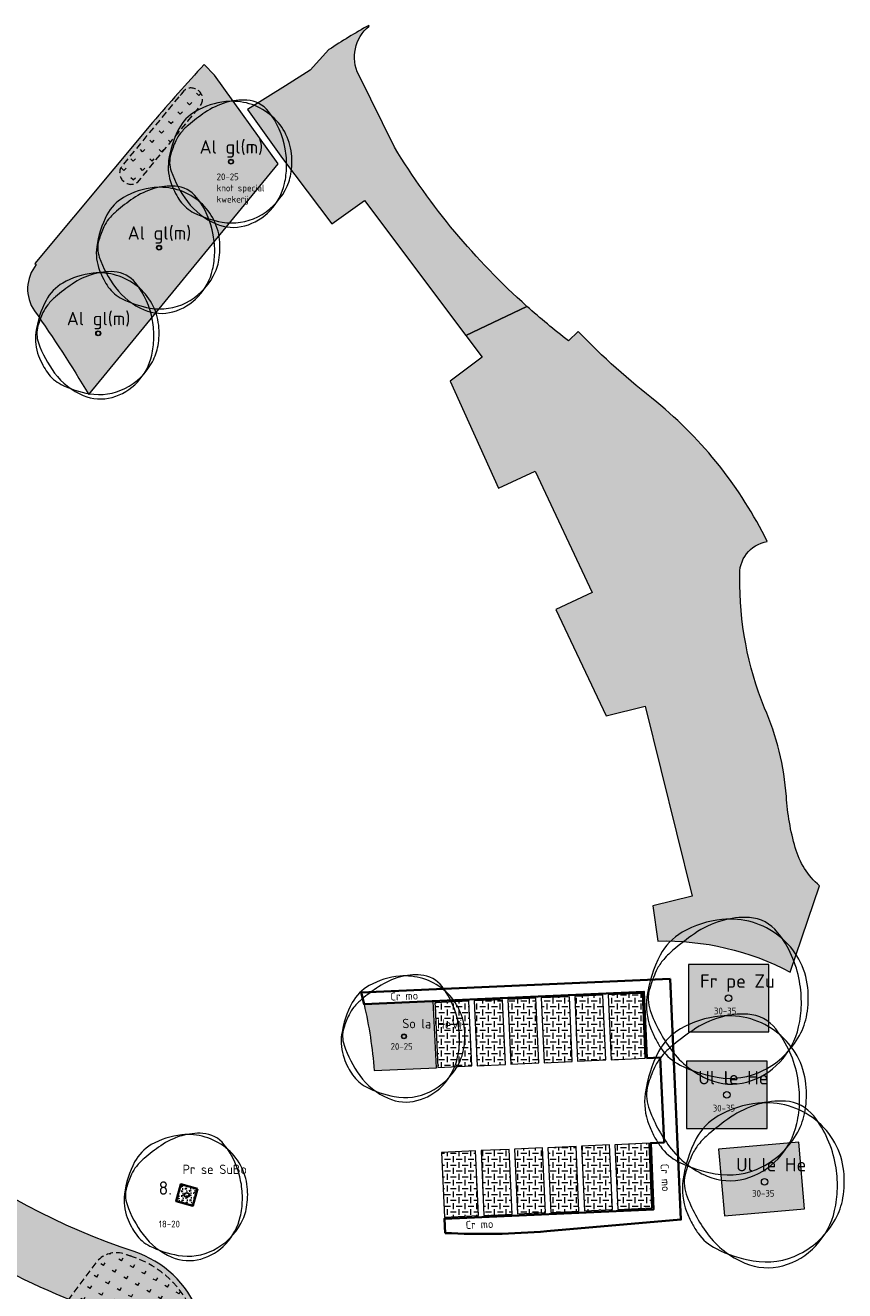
# Model space of a CAD drawing. Header units: metres. Extents: x 167415 to 168367, y 462435 to 462930.
# Tile 141 of 146: x 167802 to 167863, y 462714 to 462809. Entities that reach past the tile are written whole.
import ezdxf
from ezdxf.enums import TextEntityAlignment as Align

# ---------------------------------------------------------------- set-up
doc = ezdxf.new("R2010")
doc.units = ezdxf.units.M
doc.header["$LTSCALE"] = 0.2
doc.linetypes.add('DASHED', pattern=[0.75, 0.5, -0.25])
for name, color, linetype, lineweight in [('N-PV-GR-BOOM-afmeting', 90, 'Continuous', 25), ('N-PV-GR-BOOM-GRANULAAT-S', 90, 'Continuous', 20), ('N-PV-GR-BOOM-GROND-S', 90, 'Continuous', 20), ('N-WE-GR-BEPLANTING_CULTUUR-A-200', 46, 'Continuous', 18), ('N-WE-GR-BEPLANTING_CULTUUR-G', 46, 'Continuous', 35), ('N-WE-GR-BEPLANTING_CULTUUR-T35', 46, 'Continuous', 35), ('N-WE-GR-BOLLEN-A-WRM-200 Mengsel Bloemendal-A', 108, 'Continuous', 18), ('N-WE-GR-BOLLEN-A-WRM-200 Mengsel Bloemendal-G', 108, 'DASHED', 18), ('N-WE-GR-BOLLEN-WRM-Hyacinthoides non-scripta-A', 178, 'Continuous', 18), ('N-WE-GR-BOLLEN-WRM-Hyacinthoides non-scripta-G', 178, 'DASHED', 18), ('N-WE-GR-HAAG-G', 108, 'GR-HAAG1', 35), ('N-WE-GR-HAAG-T25', 108, 'GR-HAAG1', 25), ('N-WE-GW-BOOM_T35', 90, 'Continuous', 20), ('N-WE-VH-VERHARDING_GRASPLAAT-G', 72, 'Continuous', 18), ('N-WE-VH-VERHARDING_TEGEL_GRAS-A', 72, 'Continuous', 18), ('N_WE_GR_GRAS_WRM_RVA Dotter Koekoeksbloemmengsel-A', 194, 'Continuous', 18), ('N_WE_GR_GRAS_WRM_RVA Dotter Koekoeksbloemmengsel-G', 194, 'Continuous', 18), ('N_WE_GR_GRAS_WRM_RVA kruidenmengsel Barneveld_B116-A', 83, 'Continuous', 18), ('N_WE_GR_GRAS_WRM_RVA kruidenmengsel Barneveld_B116-G', 83, 'Continuous', 18), ('N_WE_GR_GRAS_WRM_RVA margrietmengsel-A', 213, 'Continuous', 18), ('N_WE_GR_GRAS_WRM_RVA margrietmengsel-G', 213, 'Continuous', 18)]:
    doc.layers.add(name, color=color, linetype=linetype, lineweight=lineweight)
doc.styles.add('NLCS-ISO-M200-T18', font='NLCS-ISO.ttf', dxfattribs={"height": 0.36})
doc.styles.add('NLCS-ISO-M200-T25', font='NLCS-ISO.ttf', dxfattribs={"height": 0.5})
doc.styles.add('NLCS-ISO-M200-T35', font='NLCS-ISO.ttf', dxfattribs={"height": 0.7000000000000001})
doc.styles.add('Standaard200', font='isocpeur.ttf', dxfattribs={"height": 0.4})
doc.linetypes.add('GR-HAAG1', pattern='A,6,[176,NLCS.SHX,S=0.125,R=0,X=0,Y=0],-2', length=8)
pattern_1 = [(0, (0, 0), (0.4375, 0.4375), [0.4375, -0.4375]), (90, (0.21875, 0.21875), (-0.4374999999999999, 0.4375), [0.4375, -0.4375])]

# ---------------------------------------------------------------- blocks, each defined once
blk = doc.blocks.new('*U75')
at = {"linetype": 'Continuous'}
blk.add_circle((0, 0), 0.1845092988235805, dxfattribs=at)
blk.add_circle((0, 0), 0.15)
for centre, radius, start, end in [((0.1954232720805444, -1.18369016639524), 5.69477568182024, 95.77430700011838, 119.9477920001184), ((1.167773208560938, -0.8648117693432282), 5.499689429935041, 106.3688740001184, 124.4477540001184), ((0.9143825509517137, -0.002301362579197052), 4.600723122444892, 86.58911100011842, 106.3682710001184), ((0.07970034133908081, -0.03998979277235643), 4.545240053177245, 51.53933000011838, 95.77344500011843), ((1.056161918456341, 2.378944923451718), 2.21526890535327, 38.20985000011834, 86.5854950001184), ((-1.04000423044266, 0.9606120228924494), 3.220049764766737, 119.9474720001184, 152.2845150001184), ((6.673480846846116, -8.892264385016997), 15.23380010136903, 124.4457860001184, 130.3031460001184), ((0.2288267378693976, 0.1477590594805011), 4.305464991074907, 6.022262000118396, 51.53931800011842), ((2.460397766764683, -0.8782636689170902), 7.174070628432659, 152.2851410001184, 172.4003910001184), ((-1.549780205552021, 0.3518966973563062), 2.836877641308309, 141.2443700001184, 154.9906160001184), ((-0.3515115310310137, -0.6099093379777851), 4.373408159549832, 130.3005070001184, 141.2454220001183), ((2.154547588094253, -1.37596471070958), 6.924367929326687, 154.9923550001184, 163.7785190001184), ((-2.823502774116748, -0.2440311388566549), 6.971300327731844, 358.8883060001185, 9.983350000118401), ((-1.102603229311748, -0.4029311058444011), 3.57950533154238, 172.3996280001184, 201.0284730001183), ((-2.504075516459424, -0.0205774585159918), 2.072584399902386, 163.7796780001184, 199.3827820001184), ((-0.9877565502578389, 0.01932567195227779), 5.528817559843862, 350.2300720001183, 6.023218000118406), ((3.469242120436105, 2.080817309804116), 8.404750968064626, 199.3819430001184, 216.8465580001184), ((-1.978632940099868, -0.2603525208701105), 6.126276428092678, 347.0492550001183, 358.8876950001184), ((0.6392974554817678, -0.2608628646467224), 3.877806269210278, 331.3473820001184, 350.2303160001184), ((1.476309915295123, 0.5879067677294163), 6.342209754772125, 201.0235440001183, 207.8216400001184), ((-0.2560194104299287, -0.6565432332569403), 4.358694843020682, 316.7621770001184, 347.0498660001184), ((0.1673832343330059, -0.1029643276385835), 4.862144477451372, 207.8203580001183, 215.5805050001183), ((-0.1795833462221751, 0.1865259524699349), 4.810936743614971, 296.8801270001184, 331.3479920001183), ((-1.507113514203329, -1.300645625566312), 2.803406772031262, 215.5851440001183, 243.3800810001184), ((0.9177623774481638, 0.1688468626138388), 5.216390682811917, 216.8467250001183, 247.0462340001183), ((-0.04137638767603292, -0.8584661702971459), 4.063995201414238, 285.3685610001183, 316.7631230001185), ((0.6477036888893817, 2.999956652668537), 7.613650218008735, 243.3843840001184, 260.1467900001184), ((0.1648026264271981, -1.608874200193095), 3.285778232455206, 247.0471650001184, 285.3699040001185), ((0.07267107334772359, -0.3112232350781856), 4.252909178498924, 260.1457210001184, 296.8807070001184)]:
    blk.add_arc(centre, radius, start, end, dxfattribs=at)
blk.add_arc((-2.118072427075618, -0.1198345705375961), 6.255027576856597, 9.983148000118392, 38.20995300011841)
at = {"style": 'NLCS-ISO-M200-T35'}
blk.add_attdef('#._SOORT_TYPE', text='', height=0.7000000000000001, dxfattribs=at).set_placement((-0.141237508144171, 0.4009218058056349), align=Align.BOTTOM_LEFT)
blk = doc.blocks.new('*U86')
at = {"linetype": 'Continuous'}
blk.add_circle((0, 0), 0.1845092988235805, dxfattribs=at)
blk.add_circle((0, 0), 0.15)
for centre, radius, start, end in [((0.1954232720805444, -1.18369016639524), 5.69477568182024, 95.77430700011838, 119.9477920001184), ((1.167773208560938, -0.8648117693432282), 5.499689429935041, 106.3688740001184, 124.4477540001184), ((0.9143825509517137, -0.002301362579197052), 4.600723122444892, 86.58911100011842, 106.3682710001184), ((0.07970034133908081, -0.03998979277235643), 4.545240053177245, 51.53933000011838, 95.77344500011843), ((1.056161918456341, 2.378944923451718), 2.21526890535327, 38.20985000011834, 86.5854950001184), ((-1.04000423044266, 0.9606120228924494), 3.220049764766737, 119.9474720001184, 152.2845150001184), ((6.673480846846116, -8.892264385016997), 15.23380010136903, 124.4457860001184, 130.3031460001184), ((0.2288267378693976, 0.1477590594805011), 4.305464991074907, 6.022262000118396, 51.53931800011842), ((2.460397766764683, -0.8782636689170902), 7.174070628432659, 152.2851410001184, 172.4003910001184), ((-1.549780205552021, 0.3518966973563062), 2.836877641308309, 141.2443700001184, 154.9906160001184), ((-0.3515115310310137, -0.6099093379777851), 4.373408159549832, 130.3005070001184, 141.2454220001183), ((2.154547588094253, -1.37596471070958), 6.924367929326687, 154.9923550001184, 163.7785190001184), ((-2.823502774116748, -0.2440311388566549), 6.971300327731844, 358.8883060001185, 9.983350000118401), ((-1.102603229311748, -0.4029311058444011), 3.57950533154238, 172.3996280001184, 201.0284730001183), ((-2.504075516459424, -0.0205774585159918), 2.072584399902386, 163.7796780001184, 199.3827820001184), ((-0.9877565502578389, 0.01932567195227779), 5.528817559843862, 350.2300720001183, 6.023218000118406), ((3.469242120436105, 2.080817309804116), 8.404750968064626, 199.3819430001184, 216.8465580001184), ((-1.978632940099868, -0.2603525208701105), 6.126276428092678, 347.0492550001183, 358.8876950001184), ((0.6392974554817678, -0.2608628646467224), 3.877806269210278, 331.3473820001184, 350.2303160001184), ((1.476309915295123, 0.5879067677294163), 6.342209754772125, 201.0235440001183, 207.8216400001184), ((-0.2560194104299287, -0.6565432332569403), 4.358694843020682, 316.7621770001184, 347.0498660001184), ((0.1673832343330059, -0.1029643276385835), 4.862144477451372, 207.8203580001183, 215.5805050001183), ((-0.1795833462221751, 0.1865259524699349), 4.810936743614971, 296.8801270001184, 331.3479920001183), ((-1.507113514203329, -1.300645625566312), 2.803406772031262, 215.5851440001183, 243.3800810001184), ((0.9177623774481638, 0.1688468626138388), 5.216390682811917, 216.8467250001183, 247.0462340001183), ((-0.04137638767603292, -0.8584661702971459), 4.063995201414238, 285.3685610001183, 316.7631230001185), ((0.6477036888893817, 2.999956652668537), 7.613650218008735, 243.3843840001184, 260.1467900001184), ((0.1648026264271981, -1.608874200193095), 3.285778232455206, 247.0471650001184, 285.3699040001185), ((0.07267107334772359, -0.3112232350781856), 4.252909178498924, 260.1457210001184, 296.8807070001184)]:
    blk.add_arc(centre, radius, start, end, dxfattribs=at)
blk.add_arc((-2.118072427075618, -0.1198345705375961), 6.255027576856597, 9.983148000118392, 38.20995300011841)
at = {"style": 'NLCS-ISO-M200-T35'}
blk.add_attdef('#._SOORT_TYPE', text='', height=0.7000000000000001, dxfattribs=at).set_placement((-0.314029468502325, 1.351487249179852), align=Align.BOTTOM_LEFT)
blk = doc.blocks.new('BOOM_2E GROOTTE_TEXT')
at = {"linetype": 'Continuous'}
blk.add_circle((0, 0), 0.1845092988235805, dxfattribs=at)
blk.add_circle((0, 0), 0.15)
for centre, radius, start, end in [((0.1954232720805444, -1.18369016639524), 5.69477568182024, 95.77430700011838, 119.9477920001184), ((1.167773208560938, -0.8648117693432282), 5.499689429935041, 106.3688740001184, 124.4477540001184), ((0.9143825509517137, -0.002301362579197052), 4.600723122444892, 86.58911100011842, 106.3682710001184), ((0.07970034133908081, -0.03998979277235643), 4.545240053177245, 51.53933000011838, 95.77344500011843), ((1.056161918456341, 2.378944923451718), 2.21526890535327, 38.20985000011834, 86.5854950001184), ((-1.04000423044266, 0.9606120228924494), 3.220049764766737, 119.9474720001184, 152.2845150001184), ((6.673480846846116, -8.892264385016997), 15.23380010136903, 124.4457860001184, 130.3031460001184), ((0.2288267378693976, 0.1477590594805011), 4.305464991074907, 6.022262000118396, 51.53931800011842), ((2.460397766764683, -0.8782636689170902), 7.174070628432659, 152.2851410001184, 172.4003910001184), ((-1.549780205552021, 0.3518966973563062), 2.836877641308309, 141.2443700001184, 154.9906160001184), ((-0.3515115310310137, -0.6099093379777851), 4.373408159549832, 130.3005070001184, 141.2454220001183), ((2.154547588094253, -1.37596471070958), 6.924367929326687, 154.9923550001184, 163.7785190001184), ((-2.823502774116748, -0.2440311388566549), 6.971300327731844, 358.8883060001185, 9.983350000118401), ((-1.102603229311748, -0.4029311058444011), 3.57950533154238, 172.3996280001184, 201.0284730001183), ((-2.504075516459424, -0.0205774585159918), 2.072584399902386, 163.7796780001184, 199.3827820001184), ((-0.9877565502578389, 0.01932567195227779), 5.528817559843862, 350.2300720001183, 6.023218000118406), ((3.469242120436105, 2.080817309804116), 8.404750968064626, 199.3819430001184, 216.8465580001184), ((-1.978632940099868, -0.2603525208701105), 6.126276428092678, 347.0492550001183, 358.8876950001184), ((0.6392974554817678, -0.2608628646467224), 3.877806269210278, 331.3473820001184, 350.2303160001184), ((1.476309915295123, 0.5879067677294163), 6.342209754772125, 201.0235440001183, 207.8216400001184), ((-0.2560194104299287, -0.6565432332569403), 4.358694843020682, 316.7621770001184, 347.0498660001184), ((0.1673832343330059, -0.1029643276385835), 4.862144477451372, 207.8203580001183, 215.5805050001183), ((-0.1795833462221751, 0.1865259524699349), 4.810936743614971, 296.8801270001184, 331.3479920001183), ((-1.507113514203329, -1.300645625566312), 2.803406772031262, 215.5851440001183, 243.3800810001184), ((0.9177623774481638, 0.1688468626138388), 5.216390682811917, 216.8467250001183, 247.0462340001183), ((-0.04137638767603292, -0.8584661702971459), 4.063995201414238, 285.3685610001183, 316.7631230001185), ((0.6477036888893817, 2.999956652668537), 7.613650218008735, 243.3843840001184, 260.1467900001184), ((0.1648026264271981, -1.608874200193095), 3.285778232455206, 247.0471650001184, 285.3699040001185), ((0.07267107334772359, -0.3112232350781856), 4.252909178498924, 260.1457210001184, 296.8807070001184)]:
    blk.add_arc(centre, radius, start, end, dxfattribs=at)
blk.add_arc((-2.118072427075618, -0.1198345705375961), 6.255027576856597, 9.983148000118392, 38.20995300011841)
at = {"style": 'NLCS-ISO-M200-T35'}
blk.add_attdef('#._SOORT_TYPE', text='', height=0.7000000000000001, dxfattribs=at).set_placement((-0.141237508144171, 0.4009218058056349), align=Align.BOTTOM_LEFT)
blk = doc.blocks.new('BOOM_1E GROOTTE_TEXT')
at = {"linetype": 'Continuous'}
blk.add_circle((0, 0), 0.2415770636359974, dxfattribs=at)
for centre, radius, start, end in [((0.2558666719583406, -1.549799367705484), 7.456140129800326, 95.7743070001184, 119.9477920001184), ((1.528959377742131, -1.132293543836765), 7.200714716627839, 106.3688740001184, 124.4477540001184), ((1.197196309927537, -0.003013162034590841), 6.023702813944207, 86.58911100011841, 106.3682710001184), ((0.1043512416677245, -0.05235842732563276), 5.951059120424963, 51.53933000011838, 95.77344500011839), ((1.382827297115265, 3.114740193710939), 2.900440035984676, 38.20985000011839, 86.5854950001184), ((-1.361672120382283, 1.257724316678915), 4.21599438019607, 119.9474720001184, 152.2845150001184), ((8.73755370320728, -11.64259542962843), 19.9455351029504, 124.4457860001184, 130.3031460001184), ((-2.773181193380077, -0.1568987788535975), 8.189675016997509, 9.983148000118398, 38.2099530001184), ((0.2996016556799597, 0.1934601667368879), 5.637122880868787, 6.022262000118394, 51.53931800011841), ((3.221385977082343, -1.149906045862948), 9.392973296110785, 152.2851410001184, 172.4003910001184), ((-0.4602322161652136, -0.7985511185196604), 5.726080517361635, 130.3005070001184, 141.2454220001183), ((2.82093793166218, -1.801543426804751), 9.066038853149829, 154.9923550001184, 163.7785190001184), ((-2.029119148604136, 0.4607365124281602), 3.714309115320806, 141.2443700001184, 154.9906160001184), ((-3.696797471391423, -0.3195086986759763), 9.12748719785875, 358.8883060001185, 9.983350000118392), ((-1.443632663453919, -0.5275555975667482), 4.686627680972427, 172.3996280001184, 201.0284730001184), ((-3.278573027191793, -0.02694195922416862), 2.713623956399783, 163.7796780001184, 199.3827820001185), ((-1.29326450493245, 0.02530300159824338), 7.238852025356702, 350.2300720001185, 6.023218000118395), ((4.542260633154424, 2.724403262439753), 11.00429665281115, 199.3819430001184, 216.8465580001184), ((-2.590613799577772, -0.3408781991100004), 8.021101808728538, 347.0492550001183, 358.8876950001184), ((0.8370288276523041, -0.3415463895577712), 5.07719154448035, 331.3473820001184, 350.2303160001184), ((1.932924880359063, 0.7697432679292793), 8.303822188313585, 201.0235440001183, 207.8216400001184), ((-0.2351275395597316, 0.2442174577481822), 6.298934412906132, 296.8801270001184, 331.3479920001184), ((-0.3352048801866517, -0.8596086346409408), 5.706816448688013, 316.7621770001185, 347.0498660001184), ((0.2191539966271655, -0.134810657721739), 6.365980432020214, 207.8203580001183, 215.5805050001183), ((-1.973255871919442, -1.702928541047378), 3.670485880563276, 215.5851440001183, 243.3800810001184), ((1.201621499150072, 0.2210703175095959), 6.829793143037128, 216.8467250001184, 247.0462340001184), ((0.8480350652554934, 3.927827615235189), 9.968512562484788, 243.3843840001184, 260.1467900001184), ((0.09514785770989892, -0.4074829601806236), 5.568311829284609, 260.1457210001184, 296.8807070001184), ((-0.05417388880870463, -1.123985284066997), 5.320967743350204, 285.3685610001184, 316.7631230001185), ((0.2157752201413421, -2.10649060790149), 4.302052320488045, 247.0471650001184, 285.3699040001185)]:
    blk.add_arc(centre, radius, start, end, dxfattribs=at)
at = {"style": 'NLCS-ISO-M200-T35'}
for tag, p in [('#._SOORT_TYPE', (-1.662806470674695, 0.4775128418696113)), ('#_AFMETING_...', (-1.662806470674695, -1.864294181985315))]:
    blk.add_attdef(tag, text='', height=0.7000000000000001, dxfattribs=at).set_placement(p, align=Align.BOTTOM_LEFT)

msp = doc.modelspace()

# ---------------------------------------------------------------- hatches: boundary and pattern name
at = {"layer": 'N-WE-GR-BEPLANTING_CULTUUR-A-200', "ltscale": 0.1, "transparency": 33554687}
h = msp.add_hatch(dxfattribs=at)
h.set_pattern_fill('AGR-BEPLANTING_SOORT_02', color=256, scale=0.08, angle=33, pattern_type=2)
h.set_pattern_definition([(92.99999999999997, (0, 0), (-0.30865369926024, 0.1572666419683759), [0.1154704, -0.23094]), (92.99999999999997, (-0.1089278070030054, 0.1677341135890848), (-0.30865369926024, 0.1572666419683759), [0.1154704, -0.23094]), (333, (-0.1089278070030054, 0.1677341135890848), (0.2905237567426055, 0.1886686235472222), [0.1154704, -0.23094])])
h.paths.add_polyline_path([(167814.885366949, 462721.8454630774), (167813.632578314, 462722.1926238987), (167813.2854174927, 462720.9398352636), (167814.5382061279, 462720.5926744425)])
at = {"layer": 'N-WE-GR-BOLLEN-A-WRM-200 Mengsel Bloemendal-A', "transparency": 33554687}
h = msp.add_hatch(dxfattribs=at)
h.set_pattern_fill('AGR-BOLLEN', color=256, scale=0.4, angle=15.02193949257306, pattern_type=2)
h.set_pattern_definition([(60.02193949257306, (0, 0), (-0.8575026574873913, 0.4946416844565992), [0.24, -0.74994]), (150.0219394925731, (0, 0), (-0.4946416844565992, -0.8575026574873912), [0.24, -0.74994])])
edge = h.paths.add_edge_path()
edge.add_arc((167826.5179603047, 462766.421213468), 52.30000007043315, 250.8218349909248, 251.6198591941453, ccw=False)
edge.add_arc((167808.8344285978, 462715.163669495), 1.926821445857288, 74.87892825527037, 138.0964128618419)
edge.add_line((167807.4003537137, 462716.4505533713), (167805.0126243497, 462713.2716674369))
edge.add_arc((167807.0429762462, 462712.2557552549), 2.270331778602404, 153.4183302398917, 217.2389439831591)
edge.add_line((167805.2355224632, 462710.8818858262), (167807.7501639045, 462707.3360025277))
edge.add_arc((167813.6232157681, 462711.5010069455), 7.199999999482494, 215.3432015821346, 247.8552657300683)
edge.add_arc((167900.6603949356, 462925.3685556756), 238.0999760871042, 247.8552657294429, 247.9904576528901)
edge.add_arc((167811.8846083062, 462707.1214932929), 2.541556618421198, 259.6916577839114, 323.6773352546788)
edge.add_line((167813.9323253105, 462705.6160481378), (167814.2503375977, 462706.2120041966))
edge.add_arc((167807.6775825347, 462709.7193380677), 7.450000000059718, 331.9148606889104, 431.6198591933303)
at = {"layer": 'N-WE-GR-BOLLEN-WRM-Hyacinthoides non-scripta-A', "transparency": 33554687}
h = msp.add_hatch(dxfattribs=at)
h.set_pattern_fill('AGR-BOLLEN', color=256, scale=0.4, pattern_type=2)
h.set_pattern_definition([(45, (0, 0), (-0.6999932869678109, 0.6999932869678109), [0.24, -0.74994]), (135, (0, 0), (-0.6999932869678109, -0.6999932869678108), [0.24, -0.74994])])
edge = h.paths.add_edge_path()
edge.add_arc((167814.4160105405, 462803.07947885), 0.84362798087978, 326.4148416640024, 490.5578774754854)
edge.add_line((167813.8674702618, 462803.7204248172), (167809.2221443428, 462798.0668848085))
edge.add_arc((167809.9334915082, 462797.591757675), 0.8554300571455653, 146.2600158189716, 303.7526692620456)
edge.add_line((167810.4087761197, 462796.8805157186), (167815.118807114, 462802.6128042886))
at = {"layer": 'N-WE-VH-VERHARDING_TEGEL_GRAS-A', "transparency": 33554687}
h = msp.add_hatch(dxfattribs=at)
h.set_pattern_fill('AGR-GRAS_GESTABILISEERD-SO', color=256, scale=7, style=0, pattern_type=2)
h.set_pattern_definition(pattern_1)
h.paths.add_polyline_path([(167848.069802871, 462736.4145985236), (167847.1900431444, 462736.375307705), (167845.5722923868, 462736.3030575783), (167845.5223421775, 462736.3008267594), (167845.7378392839, 462731.4756365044), (167848.2852999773, 462731.5894082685)])
h = msp.add_hatch(dxfattribs=at)
h.set_pattern_fill('AGR-GRAS_GESTABILISEERD-SO', color=256, scale=7, style=0, pattern_type=2)
h.set_pattern_definition(pattern_1)
h.paths.add_polyline_path([(167835.132698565, 462735.8368164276), (167832.5852378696, 462735.7230446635), (167832.5999612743, 462735.3933732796), (167832.8007349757, 462730.8978544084), (167835.3481956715, 462731.0116261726)])
h = msp.add_hatch(dxfattribs=at)
h.set_pattern_fill('AGR-GRAS_GESTABILISEERD-SO', color=256, scale=7, style=0, pattern_type=2)
h.set_pattern_definition(pattern_1)
h.paths.add_polyline_path([(167837.6302090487, 462735.9483573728), (167835.5323002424, 462735.8546629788), (167835.7477973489, 462731.0294727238), (167837.8457061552, 462731.1231671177)])
h = msp.add_hatch(dxfattribs=at)
h.set_pattern_fill('AGR-GRAS_GESTABILISEERD-SO', color=256, scale=7, style=0, pattern_type=2)
h.set_pattern_definition(pattern_1)
h.paths.add_polyline_path([(167840.1277195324, 462736.0598983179), (167838.0298107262, 462735.966203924), (167838.2453078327, 462731.141013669), (167840.3432166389, 462731.2347080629)])
h = msp.add_hatch(dxfattribs=at)
h.set_pattern_fill('AGR-GRAS_GESTABILISEERD-SO', color=256, scale=7, style=0, pattern_type=2)
h.set_pattern_definition(pattern_1)
h.paths.add_polyline_path([(167842.6252300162, 462736.171439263), (167840.5273212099, 462736.0777448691), (167840.7428183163, 462731.2525546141), (167842.8407271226, 462731.346249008)])
h = msp.add_hatch(dxfattribs=at)
h.set_pattern_fill('AGR-GRAS_GESTABILISEERD-SO', color=256, scale=7, style=0, pattern_type=2)
h.set_pattern_definition(pattern_1)
h.paths.add_polyline_path([(167845.1227405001, 462736.2829802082), (167843.0248316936, 462736.1892858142), (167843.2403288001, 462731.3640955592), (167845.3382376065, 462731.4577899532)])
h = msp.add_hatch(dxfattribs=at)
h.set_pattern_fill('AGR-GRAS_GESTABILISEERD-SO', color=256, scale=7, style=0, pattern_type=2)
h.set_pattern_definition(pattern_1)
h.paths.add_polyline_path([(167845.6211054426, 462725.1241033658), (167843.5231966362, 462725.0304089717), (167843.7386937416, 462720.2052187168), (167845.836602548, 462720.2989131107)])
h = msp.add_hatch(dxfattribs=at)
h.set_pattern_fill('AGR-GRAS_GESTABILISEERD-SO', color=256, scale=7, style=0, pattern_type=2)
h.set_pattern_definition(pattern_1)
h.paths.add_polyline_path([(167848.5681678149, 462725.2557216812), (167846.0207071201, 462725.141949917), (167846.2362042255, 462720.3167596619), (167848.7836649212, 462720.430531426)])
h = msp.add_hatch(dxfattribs=at)
h.set_pattern_fill('AGR-GRAS_GESTABILISEERD-SO', color=256, scale=7, style=0, pattern_type=2)
h.set_pattern_definition(pattern_1)
h.paths.add_polyline_path([(167835.6310635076, 462724.6779395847), (167833.0836028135, 462724.5641678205), (167833.2990999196, 462719.738977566), (167835.8465606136, 462719.8527493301)])
h = msp.add_hatch(dxfattribs=at)
h.set_pattern_fill('AGR-GRAS_GESTABILISEERD-SO', color=256, scale=7, style=0, pattern_type=2)
h.set_pattern_definition(pattern_1)
h.paths.add_polyline_path([(167838.1285739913, 462724.78948053), (167836.030665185, 462724.695786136), (167836.2461622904, 462719.8705958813), (167838.3440710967, 462719.9642902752)])
h = msp.add_hatch(dxfattribs=at)
h.set_pattern_fill('AGR-GRAS_GESTABILISEERD-SO', color=256, scale=7, style=0, pattern_type=2)
h.set_pattern_definition(pattern_1)
h.paths.add_polyline_path([(167840.6260844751, 462724.9010214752), (167838.5281756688, 462724.8073270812), (167838.7436727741, 462719.9821368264), (167840.8353352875, 462720.0755522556)])
h = msp.add_hatch(dxfattribs=at)
h.set_pattern_fill('AGR-GRAS_GESTABILISEERD-SO', color=256, scale=7, style=0, pattern_type=2)
h.set_pattern_definition(pattern_1)
h.paths.add_polyline_path([(167843.1235949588, 462725.0125624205), (167841.0256861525, 462724.9188680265), (167841.2411832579, 462720.0936777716), (167843.3390920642, 462720.1873721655)])
at = {"layer": 'N_WE_GR_GRAS_WRM_RVA Dotter Koekoeksbloemmengsel-A', "transparency": 33554687}
h = msp.add_hatch(color=256, dxfattribs=at)
h.dxf.hatch_style = 1
edge = h.paths.add_edge_path()
edge.add_arc((167829.5946812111, 462806.2202534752), 2.999999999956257, 129.57529349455, 206.329738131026, ccw=False)
edge.add_line((167827.6834061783, 462808.5326175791), (167827.656794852, 462808.580658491))
edge.add_arc((167848.4830241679, 462770.9834701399), 42.97999999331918, 118.9834057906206, 123.6102705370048)
edge.add_line((167824.6918386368, 462806.7781609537), (167823.2803390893, 462805.2416890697))
edge.add_line((167823.2803390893, 462805.2416890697), (167821.4357118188, 462804.0863291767))
edge.add_line((167821.4357118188, 462804.0863291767), (167818.6104822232, 462802.3167809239))
edge.add_line((167818.6104822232, 462802.3167809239), (167821.2360015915, 462798.6718834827))
edge.add_line((167821.2360015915, 462798.6718834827), (167824.8989267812, 462793.7973507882))
edge.add_line((167824.8989267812, 462793.7973507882), (167827.3521505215, 462795.5265240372))
edge.add_line((167827.3521505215, 462795.5265240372), (167834.905930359, 462785.47413569))
edge.add_line((167834.905930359, 462785.47413569), (167839.449220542, 462787.6412435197))
edge.add_arc((167874.4802167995, 462826.8561546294), 52.5830766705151, 211.3454935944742, 228.225327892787, ccw=False)
edge.add_line((167829.5718475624, 462799.5025748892), (167826.9059121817, 462804.8896441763))
h = msp.add_hatch(color=256, dxfattribs=at)
h.dxf.hatch_style = 1
edge = h.paths.add_edge_path()
edge.add_arc((167884.9288852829, 462826.2366791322), 58.07449841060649, 224.1764840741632, 231.9485489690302, ccw=False)
edge.add_line((167843.2780475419, 462785.7662568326), (167842.5608508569, 462785.0693860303))
edge.add_arc((167874.4802168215, 462826.8561546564), 52.58307670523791, 228.2253278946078, 232.6251296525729, ccw=False)
edge.add_line((167839.4492205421, 462787.6412435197), (167834.9059303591, 462785.4741356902))
edge.add_line((167834.9059303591, 462785.4741356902), (167836.1229134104, 462783.8546039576))
edge.add_line((167836.1229134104, 462783.8546039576), (167833.7245736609, 462782.0523924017))
edge.add_line((167833.7245736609, 462782.0523924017), (167837.3473652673, 462774.0824951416))
edge.add_line((167837.3473652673, 462774.0824951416), (167840.0686788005, 462775.3650643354))
edge.add_line((167840.0686788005, 462775.3650643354), (167844.3319579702, 462766.3193774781))
edge.add_line((167844.3319579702, 462766.3193774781), (167841.602286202, 462765.0328690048))
edge.add_line((167841.602286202, 462765.0328690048), (167845.3569454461, 462757.1254979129))
edge.add_line((167845.3569454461, 462757.1254979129), (167848.2694452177, 462757.8447649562))
edge.add_line((167848.2694452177, 462757.8447649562), (167851.789545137, 462743.6754563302))
edge.add_line((167851.789545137, 462743.6754563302), (167848.8540284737, 462742.9505050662))
edge.add_line((167848.8540284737, 462742.9505050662), (167849.209269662, 462740.3192970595))
edge.add_arc((167849.763299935, 462720.3838555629), 19.943138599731, 62.096393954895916, 91.59190995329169, ccw=False)
edge.add_line((167859.096398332, 462738.0083286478), (167861.2845675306, 462744.4344987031))
edge.add_arc((167865.0310369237, 462748.8177312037), 5.766173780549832, 195.3908945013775, 229.4785779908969, ccw=False)
edge.add_arc((167877.0017361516, 462752.3092098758), 18.2352051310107, 183.7970018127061, 195.9854032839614, ccw=False)
edge.add_arc((167839.3953106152, 462749.796056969), 19.45510474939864, 3.847878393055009, 23.96149923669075)
edge.add_arc((167880.5598501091, 462767.1423568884), 25.22142984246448, 179.28288861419, 201.992715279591, ccw=False)
edge.add_arc((167857.7753862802, 462767.6960535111), 2.446597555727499, 99.31345778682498, 185.583258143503, ccw=False)
edge.add_arc((167829.2203874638, 462756.2413497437), 31.38921404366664, 26.22141935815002, 50.62481279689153)
at = {"layer": 'N_WE_GR_GRAS_WRM_RVA kruidenmengsel Barneveld_B116-A', "transparency": 33554687}
h = msp.add_hatch(color=256, dxfattribs=at)
h.dxf.hatch_style = 1
edge = h.paths.add_edge_path()
edge.add_line((167820.9076466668, 462798.2722629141), (167816.1572684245, 462804.8670120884))
edge.add_line((167816.1572684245, 462804.8670120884), (167815.3830748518, 462805.6763491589))
edge.add_arc((167948.6501701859, 462683.0866766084), 181.0755271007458, 137.3896826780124, 139.2237563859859)
edge.add_line((167811.5278452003, 462801.3483124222), (167802.7424164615, 462790.8451295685))
edge.add_line((167802.7424164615, 462790.8451295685), (167802.8583118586, 462790.7499021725))
edge.add_arc((167805.0603244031, 462788.9405816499), 2.850000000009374, 140.5911913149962, 215.0061189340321)
edge.add_arc((167718.646246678, 462728.4190386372), 102.64999998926, 30.854584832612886, 35.006118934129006, ccw=False)
edge.add_line((167806.7683658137, 462781.0642152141), (167820.9076466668, 462798.2722629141))
h = msp.add_hatch(color=256, dxfattribs=at)
h.dxf.hatch_style = 1
h.paths.add_polyline_path([(167857.496245, 462738.563006), (167851.496245, 462738.563006), (167851.496245, 462733.563006), (167857.496245, 462733.5630060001)])
h = msp.add_hatch(color=256, dxfattribs=at)
h.dxf.hatch_style = 1
edge = h.paths.add_edge_path()
edge.add_line((167832.460003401, 462735.8375712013), (167827.3084118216, 462735.6074967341))
edge.add_arc((167795.2017674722, 462728.1807723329), 32.95440557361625, 4.325387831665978, 13.024261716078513, ccw=False)
edge.add_line((167828.0623127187, 462730.6662124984), (167832.7017268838, 462730.8734126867))
edge.add_line((167832.7017268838, 462730.8734126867), (167832.460003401, 462735.8375712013))
h = msp.add_hatch(color=256, dxfattribs=at)
h.dxf.hatch_style = 1
h.paths.add_polyline_path([(167857.3662560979, 462731.3587327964), (167851.3662560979, 462731.3587327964), (167851.3662560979, 462726.3587327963), (167857.3662560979, 462726.3587327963)])
h = msp.add_hatch(color=256, dxfattribs=at)
h.dxf.hatch_style = 1
h.paths.add_polyline_path([(167859.7353389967, 462725.3320521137), (167853.7575194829, 462724.8166165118), (167854.1870491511, 462719.8351002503), (167860.1648686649, 462720.3505358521)])
at = {"layer": 'N_WE_GR_GRAS_WRM_RVA margrietmengsel-A', "transparency": 33554687}
h = msp.add_hatch(color=256, dxfattribs=at)
h.dxf.hatch_style = 1
edge = h.paths.add_edge_path()
edge.add_arc((167743.0412131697, 462711.3609492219), 48.10000000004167, 33.41119693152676, 46.48278059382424)
edge.add_line((167776.1615525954, 462746.2415042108), (167775.6624913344, 462744.312796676))
edge.add_arc((167795.9287975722, 462740.0977247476), 20.69999999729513, 168.2508829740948, 180.2045256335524)
edge.add_arc((167743.0412131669, 462711.3609492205), 43.10000000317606, 33.40836654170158, 41.68478896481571, ccw=False)
edge.add_arc((167826.5179602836, 462766.4212134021), 56.90000000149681, 213.4083665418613, 232.5141128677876)
edge.add_arc((167826.5179582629, 462766.421214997), 56.90000003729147, 232.5141154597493, 237.1411507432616)
edge.add_arc((167788.8043536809, 462703.2807148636), 16.79999999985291, 52.33086507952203, 65.9696713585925, ccw=False)
edge.add_arc((167826.5179602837, 462766.4212134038), 56.90000000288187, 241.1593942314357, 251.6198591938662)
edge.add_arc((167807.6775825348, 462709.7193380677), 2.85000000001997, -28.085139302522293, 71.6198591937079, ccw=False)
edge.add_line((167810.1919921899, 462708.3776063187), (167809.72963644, 462707.5111501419))
edge.add_line((167809.72963644, 462707.5111501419), (167808.3683512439, 462705.2060566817))
edge.add_arc((167813.7821377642, 462711.7319601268), 8.479180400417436, 230.3214350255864, 249.9458567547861)
edge.add_line((167810.8745591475, 462703.766880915), (167811.2170867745, 462703.6284077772))
edge.add_line((167811.2170867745, 462703.6284077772), (167812.636672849, 462703.1049307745))
edge.add_line((167812.636672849, 462703.1049307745), (167813.4487317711, 462703.5430078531))
edge.add_line((167813.4487317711, 462703.5430078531), (167813.3166532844, 462703.6141082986))
edge.add_line((167813.3166532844, 462703.6141082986), (167813.6721555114, 462704.2745007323))
edge.add_line((167813.6721555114, 462704.2745007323), (167813.6700983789, 462704.2749857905))
edge.add_line((167813.6700983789, 462704.2749857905), (167814.1408814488, 462705.1572347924))
edge.add_line((167814.1408814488, 462705.1572347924), (167814.6032371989, 462706.0236909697))
edge.add_arc((167807.6775825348, 462709.7193380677), 7.849999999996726, 331.9148606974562, 431.6198591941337)
edge.add_arc((167826.5179601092, 462766.421213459), 51.90000000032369, 213.4057435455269, 251.6198593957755, ccw=False)
h = msp.add_hatch(color=256, dxfattribs=at)
h.dxf.hatch_style = 1
edge = h.paths.add_edge_path()
edge.add_arc((167755.814099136, 462731.7925210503), 0.7435235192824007, 337.62035752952, 360.3481551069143)
edge.add_arc((167758.8115551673, 462730.13223963), 2.802111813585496, 143.5498543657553, 166.6931282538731)
edge.add_line((167756.0846764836, 462730.7771917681), (167754.5636033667, 462732.0266020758))
edge.add_line((167754.5636033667, 462732.0266020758), (167753.0187179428, 462730.1458078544))
edge.add_line((167753.0187179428, 462730.1458078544), (167754.7471526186, 462728.7266177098))
edge.add_line((167754.7471526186, 462728.7266177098), (167760.9556895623, 462723.6252692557))
edge.add_line((167760.9556895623, 462723.6252692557), (167763.8707042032, 462721.2300986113))
edge.add_arc((167827.3556342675, 462798.4936971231), 100.0000000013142, 230.5911917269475, 236.6753076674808)
edge.add_arc((167875.084869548, 462870.4619928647), 186.3565421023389, 236.5698534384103, 242.7526352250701)
edge.add_arc((167876.8852446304, 462871.0353192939), 187.6952922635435, 242.344159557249, 246.9395687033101)
edge.add_line((167803.3646625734, 462698.338339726), (167803.4232143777, 462698.475350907))
edge.add_line((167803.4232143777, 462698.475350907), (167804.3450282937, 462698.0911633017))
edge.add_line((167804.3450282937, 462698.0911633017), (167804.5758562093, 462698.6449322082))
edge.add_line((167804.5758562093, 462698.6449322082), (167810.6200927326, 462701.9815199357))
edge.add_arc((167813.8552717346, 462712.6159076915), 11.11560102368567, 248.92773660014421, 253.0792614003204, ccw=False)
edge.add_arc((167813.4697296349, 462711.2852454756), 9.736026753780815, 230.0254397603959, 248.22933708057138, ccw=False)
edge.add_line((167807.214844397, 462703.824238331), (167803.3306558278, 462701.6217586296))
edge.add_arc((167802.8460192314, 462700.9058900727), 0.8644885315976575, -103.08851349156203, 55.90235189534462, ccw=False)
edge.add_arc((167882.1809065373, 462882.2090188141), 198.7510608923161, 236.6782719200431, 246.4123121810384, ccw=False)
edge.add_arc((167827.2157493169, 462798.6067510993), 98.6985363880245, 236.0831744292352, 236.6798902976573, ccw=False)
edge.add_arc((167827.2165609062, 462798.6079693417), 98.70000020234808, 230.5911913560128, 236.08317806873, ccw=False)
edge.add_line((167764.5569343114, 462722.3487978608), (167761.6419191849, 462724.7439689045))
edge.add_line((167761.6419191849, 462724.7439689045), (167760.9824417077, 462725.2858396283))
edge.add_line((167760.9824417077, 462725.2858396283), (167759.4385842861, 462728.0537303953))
edge.add_arc((167758.667533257, 462730.3743191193), 2.445332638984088, 152.3418578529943, 288.3798549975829, ccw=False)

# ---------------------------------------------------------------- linework, layer by layer
at = {"layer": 'N-WE-GR-BEPLANTING_CULTUUR-G', "transparency": 33554687}
msp.add_lwpolyline([(167814.885366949, 462721.8454630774), (167813.632578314, 462722.1926238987), (167813.2854174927, 462720.9398352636), (167814.5382061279, 462720.5926744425), (167814.885366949, 462721.8454630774)], close=True, dxfattribs=at)
at = {"layer": 'N-WE-GR-BOLLEN-A-WRM-200 Mengsel Bloemendal-G', "ltscale": 5, "transparency": 33554687, "flags": 128}
msp.add_lwpolyline([(167810.0267175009, 462716.7892790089, -0.003482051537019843), (167809.3370584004, 462717.0237781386, 0.2830538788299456), (167807.4003537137, 462716.4505533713), (167805.0126243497, 462713.2716674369, 0.2858984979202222), (167805.2355224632, 462710.8818858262), (167807.7501639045, 462707.3360025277, 0.1428199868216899), (167810.9091934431, 462704.8321177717, 0.000589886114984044), (167811.4298082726, 462704.6209599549, 0.2866777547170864), (167813.9323253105, 462705.6160481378), (167814.2503375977, 462706.2120041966, 0.4647415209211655)], format="xyb", close=True, dxfattribs=at)
at = {"layer": 'N-WE-GR-BOLLEN-WRM-Hyacinthoides non-scripta-G', "ltscale": 5, "transparency": 33554687, "flags": 128}
msp.add_lwpolyline([(167815.118807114, 462802.6128042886, 0.8703830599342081), (167813.8674702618, 462803.7204248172), (167809.2221443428, 462798.0668848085, 0.8206251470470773), (167810.4087761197, 462796.8805157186)], format="xyb", close=True, dxfattribs=at)
at = {"layer": 'N-WE-GR-HAAG-G', "transparency": 33554687}
msp.add_lwpolyline([(167833.3519840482, 462718.5548503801), (167833.304548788, 462719.6169720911), (167848.9088993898, 462720.3160048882), (167848.6880483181, 462725.2610756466), (167849.6870525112, 462725.3056920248), (167849.4041846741, 462731.639378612), (167848.4051804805, 462731.5947622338), (167848.1843294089, 462736.5398329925), (167827.3084118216, 462735.6074967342), (167827.0939575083, 462736.478792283), (167850.143076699, 462737.508159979)], dxfattribs=at)
msp.add_lwpolyline([(167850.143076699, 462737.508159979), (167850.9448558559, 462719.5555431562), (167840.9304270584, 462718.6920521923, -0.03396790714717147), (167833.3519840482, 462718.5548503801, 0.03396790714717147)], format="xyb", dxfattribs=at)
at = {"layer": 'N-WE-VH-VERHARDING_GRASPLAAT-G', "transparency": 33554687}
for points in [[(167848.069802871, 462736.4145985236), (167847.1900431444, 462736.375307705), (167845.5722923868, 462736.3030575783), (167845.5223421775, 462736.3008267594), (167845.7378392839, 462731.4756365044), (167848.2852999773, 462731.5894082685), (167848.069802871, 462736.4145985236)], [(167835.132698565, 462735.8368164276), (167832.5852378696, 462735.7230446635), (167832.5999612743, 462735.3933732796), (167832.8007349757, 462730.8978544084), (167835.3481956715, 462731.0116261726), (167835.132698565, 462735.8368164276)], [(167837.6302090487, 462735.9483573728), (167835.5323002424, 462735.8546629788), (167835.7477973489, 462731.0294727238), (167837.8457061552, 462731.1231671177), (167837.6302090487, 462735.9483573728)], [(167840.1277195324, 462736.0598983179), (167838.0298107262, 462735.966203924), (167838.2453078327, 462731.141013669), (167840.3432166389, 462731.2347080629), (167840.1277195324, 462736.0598983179)], [(167842.6252300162, 462736.171439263), (167840.5273212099, 462736.0777448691), (167840.7428183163, 462731.2525546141), (167842.8407271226, 462731.346249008), (167842.6252300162, 462736.171439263)], [(167845.1227405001, 462736.2829802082), (167843.0248316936, 462736.1892858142), (167843.2403288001, 462731.3640955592), (167845.3382376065, 462731.4577899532), (167845.1227405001, 462736.2829802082)], [(167845.6211054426, 462725.1241033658), (167843.5231966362, 462725.0304089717), (167843.7386937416, 462720.2052187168), (167845.836602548, 462720.2989131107), (167845.6211054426, 462725.1241033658)], [(167848.5681678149, 462725.2557216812), (167846.0207071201, 462725.141949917), (167846.2362042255, 462720.3167596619), (167848.7836649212, 462720.430531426), (167848.5681678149, 462725.2557216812)], [(167835.6310635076, 462724.6779395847), (167833.0836028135, 462724.5641678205), (167833.2990999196, 462719.738977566), (167835.8465606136, 462719.8527493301), (167835.6310635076, 462724.6779395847)], [(167838.1285739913, 462724.78948053), (167836.030665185, 462724.695786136), (167836.2461622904, 462719.8705958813), (167838.3440710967, 462719.9642902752), (167838.1285739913, 462724.78948053)], [(167840.6260844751, 462724.9010214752), (167838.5281756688, 462724.8073270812), (167838.7436727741, 462719.9821368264), (167840.8353352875, 462720.0755522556), (167840.6260844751, 462724.9010214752)], [(167843.1235949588, 462725.0125624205), (167841.0256861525, 462724.9188680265), (167841.2411832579, 462720.0936777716), (167843.3390920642, 462720.1873721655), (167843.1235949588, 462725.0125624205)]]:
    msp.add_lwpolyline(points, close=True, dxfattribs=at)
at = {"layer": 'N_WE_GR_GRAS_WRM_RVA Dotter Koekoeksbloemmengsel-G', "transparency": 33554687, "flags": 128}
for points in [[(167826.9059121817, 462804.8896441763, -0.348013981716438), (167827.6834061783, 462808.5326175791), (167827.656794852, 462808.580658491, 0.02019124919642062), (167824.6918386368, 462806.7781609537), (167823.2803390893, 462805.2416890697), (167821.4357118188, 462804.0863291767), (167818.6104822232, 462802.3167809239), (167821.2360015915, 462798.6718834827), (167824.8989267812, 462793.7973507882), (167827.3521505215, 462795.5265240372), (167834.905930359, 462785.47413569), (167839.449220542, 462787.6412435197, -0.07378563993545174), (167829.5718475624, 462799.5025748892)], [(167849.1335733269, 462780.5054752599, -0.0339250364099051), (167843.2780475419, 462785.7662568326), (167842.5608508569, 462785.0693860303, -0.01920011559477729), (167839.4492205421, 462787.6412435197), (167834.9059303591, 462785.4741356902), (167836.1229134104, 462783.8546039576), (167833.7245736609, 462782.0523924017), (167837.3473652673, 462774.0824951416), (167840.0686788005, 462775.3650643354), (167844.3319579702, 462766.3193774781), (167841.602286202, 462765.0328690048), (167845.3569454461, 462757.1254979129), (167848.2694452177, 462757.8447649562), (167851.789545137, 462743.6754563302), (167848.8540284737, 462742.9505050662), (167849.209269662, 462740.3192970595, -0.1294137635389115), (167859.096398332, 462738.0083286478), (167861.2845675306, 462744.4344987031, -0.1498421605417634), (167859.4716520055, 462747.2873719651, -0.05323212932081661), (167858.8065584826, 462751.1016438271, 0.08798824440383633), (167857.1737465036, 462757.697216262, -0.09941590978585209), (167855.3403956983, 462767.4580189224, -0.3952709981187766), (167857.3794396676, 462770.1103993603, 0.1068841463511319)]]:
    msp.add_lwpolyline(points, format="xyb", close=True, dxfattribs=at)
at = {"layer": 'N_WE_GR_GRAS_WRM_RVA kruidenmengsel Barneveld_B116-G', "transparency": 33554687, "flags": 128}
for points in [[(167820.9076466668, 462798.2722629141), (167816.1572684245, 462804.8670120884), (167815.3830748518, 462805.6763491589, 0.008002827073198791), (167811.5278452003, 462801.3483124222), (167802.7424164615, 462790.8451295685), (167802.8583118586, 462790.7499021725, 0.3366096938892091), (167802.7259156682, 462787.3056394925, -0.01811646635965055), (167806.7683658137, 462781.0642152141)], [(167832.460003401, 462735.8375712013), (167827.3084118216, 462735.6074967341, -0.03797423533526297), (167828.0623127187, 462730.6662124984), (167832.7017268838, 462730.8734126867)]]:
    msp.add_lwpolyline(points, format="xyb", close=True, dxfattribs=at)
for points in [[(167857.496245, 462738.563006), (167851.496245, 462738.563006), (167851.496245, 462733.563006), (167857.496245, 462733.5630060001)], [(167857.3662560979, 462731.3587327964), (167851.3662560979, 462731.3587327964), (167851.3662560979, 462726.3587327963), (167857.3662560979, 462726.3587327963)], [(167859.7353389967, 462725.3320521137), (167853.7575194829, 462724.8166165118), (167854.1870491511, 462719.8351002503), (167860.1648686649, 462720.3505358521)]]:
    msp.add_lwpolyline(points, close=True, dxfattribs=at)
at = {"layer": 'N_WE_GR_GRAS_WRM_RVA margrietmengsel-G', "transparency": 33554687, "flags": 128}
msp.add_lwpolyline([(167783.1922201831, 462737.8469197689, 0.05709747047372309), (167776.1615525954, 462746.2415042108), (167775.6624913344, 462744.312796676, 0.05220495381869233), (167775.2289294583, 462740.0238332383, -0.03612841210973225), (167779.0196911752, 462735.0919230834, 0.08355820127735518), (167791.8905551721, 462721.2708776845, 0.02019199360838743), (167795.645652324, 462718.6246593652, -0.05958087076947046), (167799.0708458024, 462716.5788026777, 0.04567410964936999), (167808.5762449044, 462712.4239463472, -0.4647415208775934), (167810.1919921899, 462708.3776063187), (167809.72963644, 462707.5111501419), (167808.3683512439, 462705.2060566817, 0.08583758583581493), (167810.8745591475, 462703.766880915), (167811.2170867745, 462703.6284077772), (167812.636672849, 462703.1049307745), (167813.4487317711, 462703.5430078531), (167813.3166532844, 462703.6141082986), (167813.6721555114, 462704.2745007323), (167813.6700983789, 462704.2749857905), (167814.1408814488, 462705.1572347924), (167814.6032371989, 462706.0236909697, 0.4647415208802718), (167810.1528455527, 462717.1688731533, -0.1683031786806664)], format="xyb", close=True, dxfattribs=at)
msp.add_lwpolyline([(167802.6502505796, 462700.0638597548, -0.04249832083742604), (167772.9990506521, 462716.1328117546, -0.002603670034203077), (167772.143068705, 462716.7019225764, -0.02396790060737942), (167764.5569343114, 462722.3487978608), (167761.6419191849, 462724.7439689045), (167760.9824417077, 462725.2858396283), (167759.4385842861, 462728.0537303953, -0.6747497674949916), (167756.5016214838, 462731.5094305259, 0.09949509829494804), (167756.5576089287, 462731.7970390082, 0.1013262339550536), (167756.0846764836, 462730.7771917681), (167754.5636033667, 462732.0266020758), (167753.0187179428, 462730.1458078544), (167754.7471526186, 462728.7266177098), (167760.9556895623, 462723.6252692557), (167763.8707042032, 462721.2300986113, 0.02655320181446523), (167772.4173374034, 462714.9366295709, 0.02698402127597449), (167789.7646900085, 462704.7839081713, 0.02005394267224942)], format="xyb", dxfattribs=at)

# ---------------------------------------------------------------- block references
at = {"layer": 'N-PV-GR-BOOM-GRANULAAT-S', "transparency": 33554687, "rotation": 359.2010954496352}
msp.add_blockref('*U75', (167830.2837550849, 462733.2178661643), dxfattribs=at).add_auto_attribs({'#._SOORT_TYPE': 'So la HeVi'})
at = {"layer": 'N-PV-GR-BOOM-GRANULAAT-S', "transparency": 33554687}
msp.add_blockref('*U86', (167814.0853922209, 462721.3926491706), dxfattribs=at).add_auto_attribs({'#._SOORT_TYPE': 'Pr se SuBo'})
at = {"layer": 'N-PV-GR-BOOM-GROND-S', "transparency": 33554687}
ref = msp.add_blockref('BOOM_2E GROOTTE_TEXT', (167817.3836694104, 462798.4239592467), dxfattribs=at)
ref.add_attrib('#._SOORT_TYPE', 'Al gl(m)', dxfattribs={"layer": 'N-WE-GW-BOOM_T35', "height": 1, "style": 'Standaard200'}).set_placement((167815.0392429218, 462798.7271883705), align=Align.BOTTOM_LEFT)
ref = msp.add_blockref('BOOM_2E GROOTTE_TEXT', (167812.0200635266, 462792.0131817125), dxfattribs=at)
ref.add_attrib('#._SOORT_TYPE', 'Al gl(m)', dxfattribs={"layer": 'N-WE-GW-BOOM_T35', "height": 1, "style": 'Standaard200'}).set_placement((167809.6756370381, 462792.3164108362), align=Align.BOTTOM_LEFT)
ref = msp.add_blockref('BOOM_2E GROOTTE_TEXT', (167807.4792486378, 462785.6296302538), dxfattribs=at)
ref.add_attrib('#._SOORT_TYPE', 'Al gl(m)', dxfattribs={"layer": 'N-WE-GW-BOOM_T35', "height": 1, "style": 'Standaard200'}).set_placement((167805.1348221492, 462785.9328593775), align=Align.BOTTOM_LEFT)
ref = msp.add_blockref('BOOM_1E GROOTTE_TEXT', (167854.496245, 462736.063006), dxfattribs=at)
ref.add_attrib('#._SOORT_TYPE', 'Fr pe Zu', dxfattribs={"layer": 'N-WE-GW-BOOM_T35', "height": 1, "style": 'Standaard200'}).set_placement((167852.3688579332, 462736.5405188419), align=Align.BOTTOM_LEFT)
ref = msp.add_blockref('BOOM_1E GROOTTE_TEXT', (167854.3662560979, 462728.8587327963), dxfattribs=at)
ref.add_attrib('#._SOORT_TYPE', 'Ul le He', dxfattribs={"layer": 'N-WE-GW-BOOM_T35', "height": 1, "style": 'Standaard200'}).set_placement((167852.238869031, 462729.3362456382), align=Align.BOTTOM_LEFT)
ref = msp.add_blockref('BOOM_1E GROOTTE_TEXT', (167857.1836160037, 462722.3749165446), dxfattribs=at)
ref.add_attrib('#._SOORT_TYPE', 'Ul le He', dxfattribs={"layer": 'N-WE-GW-BOOM_T35', "height": 1, "style": 'Standaard200'}).set_placement((167855.0562289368, 462722.8524293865), align=Align.BOTTOM_LEFT)

# ---------------------------------------------------------------- texts
at = {"layer": 'N-PV-GR-BOOM-afmeting', "ltscale": 0.8, "transparency": 33554687, "char_height": 0.5, "attachment_point": 1, "style": 'NLCS-ISO-M200-T25'}
for s, width, insert in [('20-25\\Pknot special\\Pkwekerij', 5.62560989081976, (167816.3123922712, 462797.5480284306)), ('30-35', 5.62560989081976, (167853.4062919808, 462735.3622058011)), ('20-25', 5.62560989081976, (167829.2885502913, 462732.7133763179)), ('30-35', 5.62560989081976, (167853.3138866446, 462728.1131708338)), ('30-35', 5.62560989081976, (167856.2521638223, 462721.7626655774)), ('18-20', 6.835049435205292, (167811.9989511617, 462719.4738869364))]:
    msp.add_mtext_dynamic_manual_height_columns(s, width=width, gutter_width=3, heights=[0], dxfattribs=dict(at, insert=insert))
at = {"layer": 'N-WE-GR-BEPLANTING_CULTUUR-T35', "ltscale": 0.1, "transparency": 33554687, "insert": (167811.9817831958, 462722.4065166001), "char_height": 1, "attachment_point": 1, "style": 'NLCS-ISO-M200-T25'}
msp.add_mtext_dynamic_manual_height_columns('8.', width=1.327694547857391, gutter_width=3.5, heights=[0], dxfattribs=at)
at = {"layer": 'N-WE-GR-HAAG-T25', "transparency": 33554687, "char_height": 0.6, "attachment_point": 1, "line_spacing_factor": 1.666666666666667, "style": 'NLCS-ISO-M200-T18'}
for insert, rotation in [((167829.2630146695, 462736.475988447), 2.5582827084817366), ((167850.01998882, 462723.7358326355), 273.2591393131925), ((167834.8716178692, 462719.4504132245), 2.5582827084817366)]:
    msp.add_mtext_dynamic_manual_height_columns('Cr mo', width=3.778763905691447, gutter_width=2.499999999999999, heights=[0], dxfattribs=dict(at, insert=insert, rotation=rotation))

doc.saveas('drawing.dxf')
